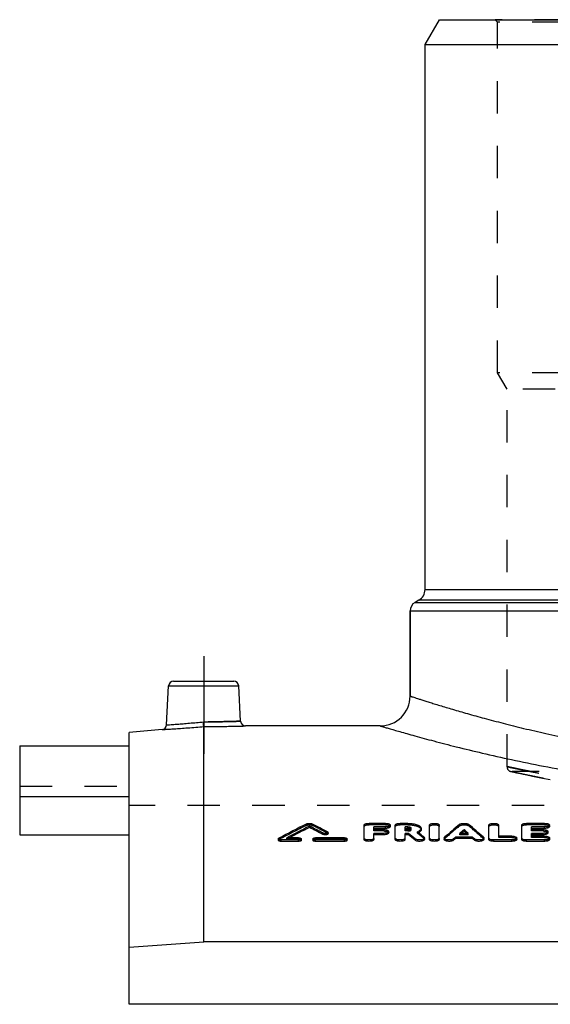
# Model space of a CAD drawing. Header units: millimetres. Extents: x 0 to 1000, y 0 to 1000.
# Tile 2 of 3: x 350 to 456, y 521 to 719. Entities that reach past the tile are written whole.
import ezdxf

# ---------------------------------------------------------------- set-up
doc = ezdxf.new("R2010")
doc.units = ezdxf.units.MM
doc.header["$LTSCALE"] = 65.185185
doc.linetypes.add('CENTER', pattern=[0.6, 0.375, -0.075, 0.075, -0.075])
doc.linetypes.add('HIDDEN', pattern=[0.2, 0.1, -0.1])
for name, color, linetype in [('FASEN', 7, 'CONTINUOUS'), ('KOERPER', 7, 'CONTINUOUS'), ('KONST.EL_MIT_GEO', 7, 'CONTINUOUS')]:
    doc.layers.add(name, color=color, linetype=linetype)

msp = doc.modelspace()

# ---------------------------------------------------------------- linework, layer by layer
at = {"layer": 'FASEN', "color": 7, "linetype": 'Continuous'}
for p, q in [((431, 714), (433.89, 719)), ((433.89, 719), (588.11, 719)), ((431, 714), (591, 714)), ((378.13, 576.27), (371.5, 575.69)), ((371.5, 521.03), (371.5, 575.69)), ((371.5, 532.49), (386.5, 533.61)), ((635.5, 533.61), (386.5, 533.61))]:
    msp.add_line(p, q, dxfattribs=at)
at = {"layer": 'KOERPER', "color": 7, "linetype": 'Continuous'}
for p, q in [((431, 604.44), (431, 714)), ((428, 583), (428, 600.11)), ((422, 577), (394.92, 577)), ((349.5, 562.75), (349.5, 555.09)), ((371.5, 562.75), (349.5, 562.75)), ((349.5, 555.09), (371.5, 555.09)), ((650.5, 521.03), (371.5, 521.03))]:
    msp.add_line(p, q, dxfattribs=at)
at = {"layer": 'KOERPER', "color": 2, "linetype": 'CENTER'}
msp.add_line((386.5, 591), (386.5, 571.39), dxfattribs=at)
at = {"layer": 'KOERPER', "color": 8, "linetype": 'HIDDEN'}
for p, q in [((480, 567.81), (448.5, 567.81)), ((371.5, 521.03), (371.5, 561)), ((650.5, 561), (371.5, 561))]:
    msp.add_line(p, q, dxfattribs=at)
at = {"layer": 'KONST.EL_MIT_GEO', "color": 8, "linetype": 'HIDDEN'}
for p, q in [((445.6, 718.5), (445.1, 719)), ((576.9, 719), (445.1, 719)), ((445.6, 648), (445.6, 718.5)), ((576.4, 718.5), (445.6, 718.5)), ((447.5, 644.71), (445.6, 648)), ((576.4, 648), (445.6, 648)), ((447.5, 568.81), (447.5, 644.71)), ((574.5, 644.71), (447.5, 644.71)), ((371.5, 555.09), (371.5, 572.97)), ((448.29, 567.84), (449.37, 567.6)), ((449.37, 567.6), (450.96, 567.27)), ((450.96, 567.27), (452.61, 566.93)), ((452.61, 566.93), (454.64, 566.52)), ((454.64, 566.52), (456.2, 566.22)), ((349.5, 564.92), (371.5, 564.92)), ((407.27, 557.04), (407.27, 557.32)), ((408.25, 557.04), (408.25, 557.32)), ((419.74, 557.13), (419.74, 557.41)), ((423.04, 557.13), (419.74, 557.13)), ((423.04, 557.13), (423.04, 557.41)), ((426.01, 557.13), (426.01, 557.41)), ((427.55, 557.13), (426.01, 557.13)), ((427.55, 557.13), (427.55, 557.41)), ((428.25, 556.14), (428.25, 556.42)), ((437.95, 556.92), (437.95, 557.2)), ((439.76, 556.92), (439.76, 557.2)), ((451.43, 557.13), (451.43, 557.41)), ((455.06, 557.13), (451.43, 557.13)), ((455.06, 557.13), (455.06, 557.41)), ((401.61, 554.15), (401.61, 554.43)), ((403.23, 554.24), (403.23, 554.52)), ((403.34, 554.3), (403.75, 554.52)), ((405.54, 554.24), (405.54, 554.52)), ((409.01, 554.24), (409.01, 554.52)), ((411.39, 555.46), (411.39, 555.74)), ((414.79, 554.24), (414.79, 554.52)), ((420.73, 555.88), (420.73, 556.16)), ((422.71, 555.88), (420.73, 555.88)), ((422.71, 555.88), (422.71, 556.16)), ((427, 555.88), (427, 556.16)), ((427.55, 555.88), (427, 555.88)), ((427.55, 555.88), (427.55, 556.16)), ((429.48, 555.44), (429.48, 555.72)), ((430.81, 554.34), (430.81, 554.62)), ((434.95, 554.34), (434.95, 554.61)), ((438.01, 555.13), (438.01, 555.4)), ((438.01, 555.13), (438.2, 555.29)), ((439.7, 555.13), (438.01, 555.13)), ((438.2, 555.29), (438.33, 555.4)), ((439.51, 555.29), (439.38, 555.4)), ((439.7, 555.13), (439.51, 555.29)), ((439.7, 555.13), (439.7, 555.4)), ((442.76, 554.34), (442.76, 554.61)), ((445.82, 554.57), (445.82, 554.84)), ((448.46, 554.57), (445.82, 554.57)), ((448.46, 554.57), (448.46, 554.84)), ((452.42, 555.88), (452.42, 556.16)), ((454.73, 555.88), (452.42, 555.88)), ((452.42, 554.57), (452.42, 554.84)), ((455.06, 554.57), (452.42, 554.57)), ((454.73, 555.88), (454.73, 556.16)), ((455.06, 554.57), (455.06, 554.84)), ((403.23, 554.24), (403.34, 554.3)), ((405.54, 554.24), (403.23, 554.24)), ((414.79, 554.24), (409.01, 554.24))]:
    msp.add_line(p, q, dxfattribs=at)
at = {"layer": 'KONST.EL_MIT_GEO', "color": 7, "linetype": 'Continuous'}
for p, q in [((431, 604.44), (591, 604.44)), ((429.75, 602.28), (429, 601.85)), ((429, 601.85), (593, 601.85)), ((592.25, 602.28), (429.75, 602.28)), ((428, 600.11), (428, 583)), ((428, 600.11), (594, 600.11)), ((380.45, 586), (392.55, 586)), ((379.04, 577.21), (379.45, 585.05)), ((379.45, 585.05), (393.55, 585.05)), ((393.92, 577.95), (393.55, 585.05)), ((386.5, 533.61), (386.5, 576.88)), ((349.5, 572.97), (349.5, 562.75)), ((349.5, 572.97), (371.5, 572.97)), ((407.76, 556.57), (407.76, 556.85)), ((418.75, 554.18), (418.75, 557.05)), ((423.04, 557.41), (419.74, 557.41)), ((420.73, 556.16), (420.73, 556.68)), ((423.04, 556.68), (420.73, 556.68)), ((423.04, 556.4), (420.73, 556.4)), ((423.04, 556.4), (423.04, 556.68)), ((424.03, 556.77), (424.03, 557.05)), ((425.02, 554.18), (425.02, 557.05)), ((427.55, 557.41), (426.01, 557.41)), ((427, 556.16), (427, 556.68)), ((427.55, 556.68), (427, 556.68)), ((427.55, 556.4), (427, 556.4)), ((427.55, 556.4), (427.55, 556.68)), ((430.23, 556.14), (430.23, 556.42)), ((431.89, 554.18), (431.89, 557.05)), ((433.87, 554.18), (433.87, 557.05)), ((443.83, 554.18), (443.83, 557.05)), ((445.82, 554.84), (445.82, 557.05)), ((450.44, 554.18), (450.44, 557.05)), ((455.06, 557.41), (451.43, 557.41)), ((452.42, 556.16), (452.42, 556.68)), ((455.06, 556.68), (452.42, 556.68)), ((455.06, 556.4), (452.42, 556.4)), ((455.06, 556.4), (455.06, 556.68)), ((456.05, 556.77), (456.05, 557.05)), ((405.54, 554.52), (403.23, 554.52)), ((414.79, 554.52), (409.01, 554.52)), ((410.46, 555.2), (410.46, 555.47)), ((411.5, 555.33), (411.5, 555.61)), ((422.71, 556.16), (420.73, 556.16)), ((420.73, 554.18), (420.73, 555.4)), ((422.71, 555.4), (420.73, 555.4)), ((422.71, 555.13), (420.73, 555.13)), ((422.71, 555.13), (422.71, 555.4)), ((423.7, 555.5), (423.7, 555.78)), ((427.55, 556.16), (427, 556.16)), ((427, 554.18), (427, 555.4)), ((427.68, 555.4), (427, 555.4)), ((427.68, 555.13), (427, 555.13)), ((427.68, 555.13), (427.68, 555.4)), ((429.62, 555.61), (429.48, 555.72)), ((429.63, 555.6), (429.62, 555.61)), ((430.9, 554.18), (430.9, 554.46)), ((434.86, 554.46), (434.86, 554.18)), ((437.14, 554.36), (437.14, 554.64)), ((440.57, 554.64), (437.14, 554.64)), ((440.57, 554.36), (437.14, 554.36)), ((439.7, 555.4), (438.01, 555.4)), ((438.85, 555.85), (438.85, 556.13)), ((440.57, 554.36), (440.57, 554.64)), ((442.84, 554.18), (442.84, 554.46)), ((448.46, 554.84), (445.82, 554.84)), ((449.45, 554.18), (449.45, 554.46)), ((454.73, 556.16), (452.42, 556.16)), ((452.42, 554.84), (452.42, 555.4)), ((454.73, 555.4), (452.42, 555.4)), ((454.73, 555.13), (452.42, 555.13)), ((455.06, 554.84), (452.42, 554.84)), ((454.73, 555.13), (454.73, 555.4)), ((455.72, 555.5), (455.72, 555.78)), ((456.05, 554.18), (456.05, 554.46)), ((401.5, 554.29), (401.5, 554.02)), ((402.08, 553.79), (402.08, 554.07)), ((405.54, 554.07), (402.08, 554.07)), ((405.54, 553.79), (402.08, 553.79)), ((405.54, 553.79), (405.54, 554.07)), ((406.12, 554.02), (406.12, 554.29)), ((408.43, 554.29), (408.43, 554.02)), ((409.01, 553.79), (409.01, 554.07)), ((414.79, 554.07), (409.01, 554.07)), ((414.79, 553.79), (409.01, 553.79)), ((414.79, 553.79), (414.79, 554.07)), ((415.37, 554.02), (415.37, 554.29)), ((429.01, 554.02), (429.01, 554.29)), ((436.76, 554.02), (436.76, 554.3)), ((440.95, 554.02), (440.95, 554.3)), ((444.83, 553.79), (444.83, 554.07)), ((448.46, 554.07), (444.83, 554.07)), ((448.46, 553.79), (444.83, 553.79)), ((448.46, 553.79), (448.46, 554.07)), ((451.43, 553.79), (451.43, 554.07)), ((455.06, 554.07), (451.43, 554.07)), ((455.06, 553.79), (451.43, 553.79)), ((455.06, 553.79), (455.06, 554.07))]:
    msp.add_line(p, q, dxfattribs=at)
for centre, radius, start, end in [((428.5, 604.44), 2.5, 300, 360), ((430, 600.11), 2, 120, 180), ((380.45, 585), 1, 90, 177), ((392.55, 585), 1, 3, 90), ((422, 583), 6, 270, 0), ((378.04, 577.26), 1, 274.9995, 357), ((394.92, 578), 1, 183, 270.0005), ((515.34, 339.17), 243.46, 116.3541, 117.849), ((517.03, 338.7), 243.98, 116.606, 117.8027), ((516.73, 338.78), 243.53, 116.581, 117.6398), ((299.35, 340.4), 242.08, 62.6787, 63.3972), ((299.4, 339.98), 242.18, 62.7031, 63.4211), ((301.35, 341.49), 240.85, 62.8134, 63.6513), ((427.55, 554.55), 1.86, 86.2084, 90.0332), ((427.56, 554.67), 1.74, 84.2049, 86.1793), ((527.56, 450.12), 139.63, 129.9247, 131.5496), ((350.15, 450.12), 139.63, 48.4504, 50.0753), ((427.55, 557.94), 1.78, 269.9179, 273.85), ((427.56, 557.86), 1.71, 273.8092, 277.7721), ((332.64, 439.81), 149.64, 49.9098, 50.5746), ((332.73, 439.51), 149.61, 49.9393, 50.604), ((335.71, 440.88), 148.26, 50.1029, 50.6947), ((532.85, 446.18), 144.44, 131.4999, 131.701), ((529.57, 450.31), 139.39, 130.6057, 131.0636), ((529.13, 450.43), 138.79, 130.5756, 130.8607), ((348.13, 450.31), 139.39, 48.9364, 49.3943), ((348.58, 450.43), 138.79, 49.1393, 49.4244), ((344.86, 446.18), 144.44, 48.299, 48.5001)]:
    msp.add_arc(centre, radius, start, end, dxfattribs=at)
at = {"layer": 'KONST.EL_MIT_GEO', "color": 8, "linetype": 'HIDDEN'}
for centre, radius, start, end in [((448.5, 568.81), 1, 180, 269.9999), ((515.29, 338.76), 243.55, 116.3302, 117.8243), ((301.39, 341.08), 240.95, 62.8377, 63.6751), ((527.48, 449.82), 139.59, 129.8952, 131.5199), ((350.23, 449.82), 139.59, 48.4801, 50.1048), ((428.46, 558.04), 2.8, 291.507, 293.7292), ((335.72, 440.49), 148.34, 50.1328, 50.7976), ((428.65, 557.6), 2.32, 293.6989, 297.1535)]:
    msp.add_arc(centre, radius, start, end, dxfattribs=at)
at = {"layer": 'KONST.EL_MIT_GEO', "color": 7, "linetype": 'Continuous'}
for centre, major_axis, start_param, end_param in [((436.76, 290), (58.69, 286.38), 0.479805, 0.482818), ((440.95, 290), (-58.69, 286.38), -0.482818, -0.479805)]:
    msp.add_ellipse(centre, major_axis=major_axis, ratio=0.390963, start_param=start_param, end_param=end_param, dxfattribs=at)
for points, knots in [([(428, 583), (428, 583), (428.02, 583), (428.04, 582.99), (428.08, 582.98), (428.15, 582.95), (428.25, 582.92), (428.39, 582.87), (428.63, 582.8), (429.01, 582.67), (429.55, 582.5), (430.21, 582.29), (430.99, 582.04), (431.88, 581.76), (432.89, 581.45), (434.45, 580.97), (436.67, 580.31), (439.65, 579.44), (443.04, 578.5), (446.81, 577.51), (450.94, 576.48), (455.41, 575.44), (461.97, 574.02), (470.85, 572.38), (478.17, 571.34), (481.99, 570.88)], [0, 0, 0, 0, 0.000288, 0.000648, 0.001152, 0.002591, 0.004604, 0.00719, 0.010348, 0.01837, 0.028651, 0.041165, 0.055886, 0.072777, 0.091804, 0.112923, 0.161261, 0.217405, 0.28094, 0.351425, 0.428407, 0.511421, 0.599996, 0.791873, 1, 1, 1, 1]), ([(378.13, 576.27), (378.14, 576.27), (378.2, 576.27), (378.32, 576.28), (378.52, 576.29), (378.79, 576.31), (379.14, 576.33), (379.75, 576.37), (380.66, 576.43), (381.91, 576.51), (383.89, 576.66), (385.43, 576.78), (386.5, 576.88)], [0, 0, 0, 0, 0.004831, 0.019271, 0.04318, 0.076322, 0.118369, 0.168906, 0.293397, 0.444947, 0.617713, 1, 1, 1, 1]), ([(379.04, 577.21), (379.09, 577.22), (379.28, 577.22), (379.69, 577.26), (380.37, 577.3), (381.28, 577.37), (382.4, 577.46), (384.14, 577.6), (385.52, 577.73), (386.46, 577.82)], [0, 0, 0, 0, 0.019244, 0.076229, 0.168749, 0.29322, 0.444817, 0.617674, 1, 1, 1, 1]), ([(386.46, 577.82), (387.41, 577.82), (388.79, 577.83), (390.55, 577.86), (391.67, 577.88), (392.58, 577.91), (393.21, 577.92), (393.58, 577.94), (393.76, 577.94), (393.86, 577.95), (393.91, 577.95), (393.92, 577.95)], [0, 0, 0, 0, 0.382387, 0.555286, 0.70688, 0.831321, 0.923805, 0.956897, 0.980765, 0.995179, 1, 1, 1, 1]), ([(386.5, 576.88), (386.5, 576.97), (386.48, 577.29), (386.47, 577.6), (386.46, 577.82)], [0, 0, 0, 0, 0.300358, 1, 1, 1, 1]), ([(386.5, 576.88), (387.57, 576.88), (389.13, 576.89), (391.11, 576.91), (392.37, 576.94), (393.29, 576.96), (393.9, 576.97), (394.25, 576.98), (394.53, 576.99), (394.73, 577), (394.85, 577), (394.91, 577), (394.92, 577)], [0, 0, 0, 0, 0.382204, 0.555001, 0.706575, 0.831078, 0.88162, 0.92367, 0.956815, 0.980727, 0.995169, 1, 1, 1, 1]), ([(422, 577), (422.01, 577), (422.05, 576.98), (422.13, 576.96), (422.27, 576.92), (422.46, 576.86), (422.71, 576.79), (423.15, 576.66), (423.83, 576.46), (424.82, 576.17), (426.01, 575.83), (427.41, 575.43), (429.68, 574.8), (432.99, 573.91), (437.51, 572.74), (442.72, 571.48), (448.58, 570.17), (455.01, 568.86), (464.57, 567.12), (477.51, 565.25), (493.92, 563.78), (511, 563.26), (528.08, 563.78), (544.49, 565.25), (557.43, 567.12), (566.99, 568.86), (573.42, 570.17), (579.28, 571.48), (584.49, 572.74), (589.01, 573.91), (592.32, 574.8), (594.59, 575.43), (595.99, 575.83), (597.18, 576.17), (598.17, 576.46), (598.93, 576.68), (599.44, 576.83), (599.73, 576.92), (599.87, 576.96), (599.95, 576.98), (599.99, 577), (600, 577)], [0, 0, 0, 0, 0.00016, 0.00064, 0.001438, 0.002555, 0.003989, 0.005739, 0.010176, 0.01585, 0.022735, 0.030806, 0.04003, 0.061801, 0.087749, 0.117546, 0.150851, 0.187315, 0.226585, 0.312077, 0.404305, 0.5, 0.595695, 0.687923, 0.773415, 0.812685, 0.849149, 0.882454, 0.912251, 0.938199, 0.95997, 0.969194, 0.977265, 0.98415, 0.989824, 0.994261, 0.997445, 0.998562, 0.99936, 0.99984, 1, 1, 1, 1]), ([(407.27, 557.32), (407.34, 557.36), (407.5, 557.4), (407.76, 557.42), (408.02, 557.4), (408.18, 557.36), (408.25, 557.32)], [0, 0, 0, 0, 0.225196, 0.500009, 0.774812, 1, 1, 1, 1]), ([(418.75, 557.05), (418.75, 557.1), (418.8, 557.19), (418.92, 557.26), (419.09, 557.34), (419.37, 557.4), (419.61, 557.41), (419.74, 557.41)], [0, 0, 0, 0, 0.142226, 0.241742, 0.362635, 0.659164, 1, 1, 1, 1]), ([(423.04, 557.41), (423.16, 557.41), (423.4, 557.4), (423.68, 557.34), (423.86, 557.26), (423.97, 557.19), (424.03, 557.1), (424.03, 557.05)], [0, 0, 0, 0, 0.34084, 0.637385, 0.758283, 0.857789, 1, 1, 1, 1]), ([(424.03, 557.05), (424.03, 557), (423.97, 556.91), (423.86, 556.84), (423.68, 556.76), (423.4, 556.7), (423.16, 556.68), (423.04, 556.68)], [0, 0, 0, 0, 0.142429, 0.242098, 0.363096, 0.659541, 1, 1, 1, 1]), ([(424.03, 556.77), (424.03, 556.72), (423.97, 556.63), (423.86, 556.56), (423.68, 556.48), (423.4, 556.42), (423.17, 556.4), (423.04, 556.4)], [0, 0, 0, 0, 0.14245, 0.243422, 0.363612, 0.657129, 1, 1, 1, 1]), ([(425.02, 557.05), (425.02, 557.1), (425.08, 557.19), (425.19, 557.26), (425.37, 557.34), (425.65, 557.4), (425.88, 557.41), (426.01, 557.41)], [0, 0, 0, 0, 0.142226, 0.241742, 0.362635, 0.659164, 1, 1, 1, 1]), ([(427.55, 557.41), (427.89, 557.41), (428.39, 557.38), (429.03, 557.26), (429.43, 557.14), (429.77, 556.99), (430.02, 556.83), (430.19, 556.64), (430.23, 556.49), (430.23, 556.42)], [0, 0, 0, 0, 0.339027, 0.49464, 0.634389, 0.754752, 0.854003, 0.93344, 1, 1, 1, 1]), ([(428.25, 556.42), (428.25, 556.46), (428.21, 556.52), (428.13, 556.57), (428, 556.63), (427.81, 556.67), (427.64, 556.68), (427.55, 556.68)], [0, 0, 0, 0, 0.14351, 0.243262, 0.36416, 0.660092, 1, 1, 1, 1]), ([(428.04, 556.33), (428.02, 556.34), (427.92, 556.37), (427.81, 556.39), (427.73, 556.39)], [0, 0, 0, 0, 0.224267, 1, 1, 1, 1]), ([(428.04, 556.23), (428.09, 556.25), (428.16, 556.28), (428.22, 556.34), (428.24, 556.37)], [0, 0, 0, 0, 0.580706, 1, 1, 1, 1]), ([(428.14, 556.28), (428.14, 556.29), (428.1, 556.3), (428.07, 556.32), (428.04, 556.33)], [0, 0, 0, 0, 0.233172, 1, 1, 1, 1]), ([(430.23, 556.42), (430.23, 556.35), (430.19, 556.21), (430.03, 556.02), (429.79, 555.85), (429.59, 555.76), (429.48, 555.72)], [0, 0, 0, 0, 0.183218, 0.401519, 0.672557, 1, 1, 1, 1]), ([(431.89, 557.05), (431.89, 557.1), (431.95, 557.19), (432.06, 557.26), (432.24, 557.34), (432.52, 557.4), (432.88, 557.42), (433.25, 557.4), (433.52, 557.34), (433.7, 557.26), (433.81, 557.19), (433.87, 557.1), (433.87, 557.05)], [0, 0, 0, 0, 0.071114, 0.120852, 0.181295, 0.329573, 0.499996, 0.670421, 0.818698, 0.879146, 0.928886, 1, 1, 1, 1]), ([(437.95, 557.2), (437.99, 557.23), (438.11, 557.3), (438.41, 557.39), (438.85, 557.43), (439.29, 557.39), (439.6, 557.3), (439.72, 557.23), (439.76, 557.2)], [0, 0, 0, 0, 0.092833, 0.211799, 0.499987, 0.788191, 0.907163, 1, 1, 1, 1]), ([(443.83, 557.05), (443.83, 557.1), (443.89, 557.19), (444.01, 557.26), (444.18, 557.34), (444.46, 557.4), (444.83, 557.42), (445.19, 557.4), (445.47, 557.34), (445.64, 557.26), (445.76, 557.19), (445.82, 557.1), (445.82, 557.05)], [0, 0, 0, 0, 0.071114, 0.120852, 0.181295, 0.329573, 0.499996, 0.670421, 0.818698, 0.879146, 0.928886, 1, 1, 1, 1]), ([(450.44, 557.05), (450.44, 557.1), (450.5, 557.19), (450.61, 557.26), (450.79, 557.34), (451.07, 557.4), (451.3, 557.41), (451.43, 557.41)], [0, 0, 0, 0, 0.142226, 0.241742, 0.362635, 0.659164, 1, 1, 1, 1]), ([(455.06, 557.41), (455.19, 557.41), (455.43, 557.4), (455.7, 557.34), (455.88, 557.26), (455.99, 557.19), (456.05, 557.1), (456.05, 557.05)], [0, 0, 0, 0, 0.34084, 0.637385, 0.758283, 0.857789, 1, 1, 1, 1]), ([(456.05, 557.05), (456.05, 557), (455.99, 556.91), (455.88, 556.84), (455.7, 556.76), (455.43, 556.7), (455.19, 556.68), (455.06, 556.68)], [0, 0, 0, 0, 0.142429, 0.242098, 0.363096, 0.659541, 1, 1, 1, 1]), ([(456.05, 556.77), (456.05, 556.72), (455.99, 556.63), (455.88, 556.56), (455.7, 556.48), (455.43, 556.42), (455.19, 556.4), (455.06, 556.4)], [0, 0, 0, 0, 0.14245, 0.243422, 0.363612, 0.657129, 1, 1, 1, 1]), ([(401.5, 554.29), (401.5, 554.31), (401.51, 554.37), (401.57, 554.41), (401.61, 554.43)], [0, 0, 0, 0, 0.201947, 1, 1, 1, 1]), ([(405.54, 554.52), (405.62, 554.52), (405.76, 554.51), (405.96, 554.47), (406.12, 554.37), (406.12, 554.29)], [0, 0, 0, 0, 0.34219, 0.640844, 1, 1, 1, 1]), ([(408.43, 554.29), (408.43, 554.37), (408.6, 554.47), (408.8, 554.51), (408.94, 554.52), (409.01, 554.52)], [0, 0, 0, 0, 0.359149, 0.657797, 1, 1, 1, 1]), ([(411.5, 555.61), (411.5, 555.55), (411.4, 555.47), (411.26, 555.42), (411.04, 555.38), (410.77, 555.38), (410.55, 555.43), (410.46, 555.47)], [0, 0, 0, 0, 0.150676, 0.271616, 0.416763, 0.733196, 1, 1, 1, 1]), ([(411.5, 555.33), (411.5, 555.27), (411.4, 555.19), (411.26, 555.15), (411.05, 555.1), (410.77, 555.1), (410.55, 555.15), (410.46, 555.2)], [0, 0, 0, 0, 0.151868, 0.27095, 0.415071, 0.731436, 1, 1, 1, 1]), ([(411.39, 555.74), (411.41, 555.73), (411.46, 555.7), (411.5, 555.65), (411.5, 555.61)], [0, 0, 0, 0, 0.321374, 1, 1, 1, 1]), ([(414.79, 554.52), (414.86, 554.52), (415.01, 554.51), (415.2, 554.47), (415.37, 554.37), (415.37, 554.29)], [0, 0, 0, 0, 0.34219, 0.640844, 1, 1, 1, 1]), ([(420.73, 554.46), (420.73, 554.4), (420.67, 554.31), (420.56, 554.23), (420.38, 554.15), (420.1, 554.09), (419.74, 554.06), (419.37, 554.09), (419.09, 554.15), (418.92, 554.23), (418.8, 554.31), (418.74, 554.4), (418.75, 554.46)], [0, 0, 0, 0, 0.073712, 0.123961, 0.184416, 0.33156, 0.499996, 0.668434, 0.815578, 0.876038, 0.926288, 1, 1, 1, 1]), ([(422.71, 556.16), (422.83, 556.16), (423.07, 556.14), (423.35, 556.08), (423.53, 556), (423.64, 555.92), (423.7, 555.84), (423.7, 555.78)], [0, 0, 0, 0, 0.339033, 0.634492, 0.755354, 0.855291, 1, 1, 1, 1]), ([(423.7, 555.78), (423.7, 555.73), (423.64, 555.64), (423.53, 555.57), (423.35, 555.48), (423.07, 555.42), (422.83, 555.4), (422.71, 555.4)], [0, 0, 0, 0, 0.144922, 0.245022, 0.365985, 0.661345, 1, 1, 1, 1]), ([(423.7, 555.5), (423.7, 555.45), (423.64, 555.36), (423.53, 555.29), (423.35, 555.21), (423.07, 555.14), (422.84, 555.13), (422.71, 555.13)], [0, 0, 0, 0, 0.144919, 0.246309, 0.366449, 0.658887, 1, 1, 1, 1]), ([(427, 554.46), (427, 554.4), (426.94, 554.31), (426.83, 554.23), (426.65, 554.15), (426.37, 554.09), (426.01, 554.06), (425.64, 554.09), (425.37, 554.15), (425.19, 554.23), (425.08, 554.31), (425.02, 554.4), (425.02, 554.46)], [0, 0, 0, 0, 0.073712, 0.123961, 0.184416, 0.33156, 0.499996, 0.668434, 0.815578, 0.876038, 0.926288, 1, 1, 1, 1]), ([(427.79, 556.17), (427.81, 556.18), (427.9, 556.19), (427.98, 556.21), (428.04, 556.23)], [0, 0, 0, 0, 0.269991, 1, 1, 1, 1]), ([(430.9, 554.46), (430.9, 554.35), (430.7, 554.2), (430.42, 554.12), (430.12, 554.07), (429.79, 554.06), (429.48, 554.1), (429.22, 554.17), (429.07, 554.25), (429.01, 554.29)], [0, 0, 0, 0, 0.158946, 0.287426, 0.439442, 0.601341, 0.757695, 0.894028, 1, 1, 1, 1]), ([(430.23, 556.14), (430.23, 556.09), (430.2, 555.97), (430.1, 555.81), (429.93, 555.66), (429.78, 555.58), (429.71, 555.54)], [0, 0, 0, 0, 0.194594, 0.415532, 0.682823, 1, 1, 1, 1]), ([(430.81, 554.62), (430.82, 554.61), (430.87, 554.56), (430.9, 554.5), (430.9, 554.46)], [0, 0, 0, 0, 0.293746, 1, 1, 1, 1]), ([(433.87, 554.46), (433.87, 554.4), (433.81, 554.31), (433.7, 554.23), (433.52, 554.15), (433.25, 554.09), (432.88, 554.06), (432.52, 554.09), (432.24, 554.15), (432.06, 554.23), (431.95, 554.31), (431.89, 554.4), (431.89, 554.46)], [0, 0, 0, 0, 0.073712, 0.123961, 0.184416, 0.33156, 0.499996, 0.668434, 0.815578, 0.876038, 0.926288, 1, 1, 1, 1]), ([(434.86, 554.46), (434.86, 554.47), (434.87, 554.53), (434.91, 554.58), (434.95, 554.61)], [0, 0, 0, 0, 0.224176, 1, 1, 1, 1]), ([(436.76, 554.3), (436.7, 554.25), (436.55, 554.17), (436.29, 554.1), (435.98, 554.06), (435.66, 554.07), (435.35, 554.12), (435.07, 554.2), (434.86, 554.35), (434.86, 554.46)], [0, 0, 0, 0, 0.104534, 0.240012, 0.396217, 0.558526, 0.711254, 0.840461, 1, 1, 1, 1]), ([(442.84, 554.46), (442.84, 554.35), (442.64, 554.2), (442.36, 554.12), (442.05, 554.07), (441.73, 554.06), (441.42, 554.1), (441.15, 554.17), (441, 554.25), (440.95, 554.3)], [0, 0, 0, 0, 0.159564, 0.288785, 0.44153, 0.603855, 0.76007, 0.895574, 1, 1, 1, 1]), ([(442.76, 554.61), (442.77, 554.6), (442.82, 554.56), (442.84, 554.5), (442.84, 554.46)], [0, 0, 0, 0, 0.290618, 1, 1, 1, 1]), ([(444.83, 554.07), (444.7, 554.07), (444.46, 554.09), (444.18, 554.15), (444.01, 554.23), (443.89, 554.31), (443.83, 554.4), (443.83, 554.46)], [0, 0, 0, 0, 0.336887, 0.63115, 0.752069, 0.852585, 1, 1, 1, 1]), ([(448.46, 554.84), (448.58, 554.84), (448.82, 554.82), (449.1, 554.76), (449.28, 554.68), (449.39, 554.6), (449.45, 554.51), (449.45, 554.46)], [0, 0, 0, 0, 0.337219, 0.631583, 0.752412, 0.852785, 1, 1, 1, 1]), ([(449.45, 554.46), (449.45, 554.4), (449.39, 554.31), (449.28, 554.23), (449.1, 554.15), (448.82, 554.09), (448.58, 554.07), (448.46, 554.07)], [0, 0, 0, 0, 0.147423, 0.247959, 0.368889, 0.663155, 1, 1, 1, 1]), ([(451.43, 554.07), (451.3, 554.07), (451.06, 554.09), (450.79, 554.15), (450.61, 554.23), (450.5, 554.31), (450.44, 554.4), (450.44, 554.46)], [0, 0, 0, 0, 0.336887, 0.63115, 0.752069, 0.852585, 1, 1, 1, 1]), ([(454.73, 556.16), (454.86, 556.16), (455.1, 556.14), (455.37, 556.08), (455.55, 556), (455.66, 555.92), (455.72, 555.84), (455.72, 555.78)], [0, 0, 0, 0, 0.339033, 0.634492, 0.755354, 0.855291, 1, 1, 1, 1]), ([(455.72, 555.78), (455.72, 555.73), (455.66, 555.64), (455.55, 555.57), (455.37, 555.48), (455.1, 555.42), (454.86, 555.4), (454.73, 555.4)], [0, 0, 0, 0, 0.144922, 0.245022, 0.365985, 0.661345, 1, 1, 1, 1]), ([(455.72, 555.5), (455.72, 555.45), (455.66, 555.36), (455.55, 555.29), (455.37, 555.21), (455.1, 555.14), (454.86, 555.13), (454.73, 555.13)], [0, 0, 0, 0, 0.144919, 0.246309, 0.366449, 0.658887, 1, 1, 1, 1]), ([(455.06, 554.84), (455.19, 554.84), (455.43, 554.82), (455.7, 554.76), (455.88, 554.68), (455.99, 554.6), (456.05, 554.51), (456.05, 554.46)], [0, 0, 0, 0, 0.337219, 0.631583, 0.752412, 0.852785, 1, 1, 1, 1]), ([(456.05, 554.46), (456.05, 554.4), (455.99, 554.31), (455.88, 554.23), (455.7, 554.15), (455.43, 554.09), (455.19, 554.07), (455.06, 554.07)], [0, 0, 0, 0, 0.147423, 0.247959, 0.368889, 0.663155, 1, 1, 1, 1]), ([(402.08, 554.07), (402, 554.07), (401.86, 554.08), (401.66, 554.12), (401.5, 554.22), (401.5, 554.29)], [0, 0, 0, 0, 0.341789, 0.64031, 1, 1, 1, 1]), ([(402.08, 553.79), (402, 553.79), (401.87, 553.8), (401.68, 553.85), (401.55, 553.91), (401.5, 553.99), (401.5, 554.02)], [0, 0, 0, 0, 0.339308, 0.629427, 0.853582, 1, 1, 1, 1]), ([(406.12, 554.29), (406.12, 554.22), (405.96, 554.12), (405.76, 554.08), (405.62, 554.07), (405.54, 554.07)], [0, 0, 0, 0, 0.359453, 0.658029, 1, 1, 1, 1]), ([(406.12, 554.02), (406.12, 553.94), (405.96, 553.85), (405.76, 553.8), (405.62, 553.79), (405.54, 553.79)], [0, 0, 0, 0, 0.360669, 0.65353, 1, 1, 1, 1]), ([(409.01, 554.07), (408.94, 554.07), (408.8, 554.08), (408.6, 554.12), (408.43, 554.22), (408.43, 554.29)], [0, 0, 0, 0, 0.341958, 0.640541, 1, 1, 1, 1]), ([(409.01, 553.79), (408.94, 553.79), (408.8, 553.8), (408.6, 553.85), (408.43, 553.94), (408.43, 554.02)], [0, 0, 0, 0, 0.344063, 0.638915, 1, 1, 1, 1]), ([(415.37, 554.29), (415.37, 554.22), (415.2, 554.12), (415.01, 554.08), (414.86, 554.07), (414.79, 554.07)], [0, 0, 0, 0, 0.359453, 0.658029, 1, 1, 1, 1]), ([(415.37, 554.02), (415.37, 553.94), (415.2, 553.85), (415.01, 553.8), (414.87, 553.79), (414.79, 553.79)], [0, 0, 0, 0, 0.360669, 0.65353, 1, 1, 1, 1]), ([(420.73, 554.18), (420.73, 554.12), (420.67, 554.03), (420.55, 553.96), (420.38, 553.88), (420.1, 553.81), (419.74, 553.78), (419.37, 553.81), (419.09, 553.88), (418.92, 553.96), (418.8, 554.04), (418.75, 554.12), (418.75, 554.18)], [0, 0, 0, 0, 0.074864, 0.12469, 0.184102, 0.332912, 0.499901, 0.668315, 0.815724, 0.875227, 0.925558, 1, 1, 1, 1]), ([(427, 554.18), (427, 554.12), (426.94, 554.03), (426.83, 553.96), (426.65, 553.88), (426.37, 553.81), (426.01, 553.78), (425.65, 553.81), (425.37, 553.88), (425.19, 553.96), (425.08, 554.04), (425.02, 554.12), (425.02, 554.18)], [0, 0, 0, 0, 0.074864, 0.12469, 0.184102, 0.332912, 0.499901, 0.668315, 0.815724, 0.875227, 0.925558, 1, 1, 1, 1]), ([(430.9, 554.18), (430.9, 554.07), (430.7, 553.92), (430.42, 553.84), (430.12, 553.79), (429.8, 553.79), (429.48, 553.82), (429.22, 553.89), (429.07, 553.97), (429.01, 554.02)], [0, 0, 0, 0, 0.158455, 0.286911, 0.43735, 0.601293, 0.756424, 0.892835, 1, 1, 1, 1]), ([(433.87, 554.18), (433.87, 554.12), (433.81, 554.03), (433.7, 553.96), (433.52, 553.88), (433.25, 553.81), (432.88, 553.78), (432.52, 553.81), (432.24, 553.88), (432.06, 553.96), (431.95, 554.04), (431.89, 554.12), (431.89, 554.18)], [0, 0, 0, 0, 0.074864, 0.12469, 0.184102, 0.332912, 0.499901, 0.668315, 0.815724, 0.875227, 0.925558, 1, 1, 1, 1]), ([(436.76, 554.02), (436.71, 553.98), (436.56, 553.9), (436.29, 553.82), (435.98, 553.79), (435.65, 553.79), (435.35, 553.84), (435.07, 553.92), (434.86, 554.07), (434.86, 554.18)], [0, 0, 0, 0, 0.106099, 0.240147, 0.396736, 0.560278, 0.711009, 0.841443, 1, 1, 1, 1]), ([(442.84, 554.18), (442.84, 554.07), (442.64, 553.92), (442.36, 553.84), (442.05, 553.79), (441.73, 553.79), (441.41, 553.82), (441.15, 553.9), (441, 553.98), (440.95, 554.02)], [0, 0, 0, 0, 0.159107, 0.288623, 0.439816, 0.60422, 0.759257, 0.894584, 1, 1, 1, 1]), ([(444.83, 553.79), (444.7, 553.79), (444.46, 553.81), (444.18, 553.88), (444.01, 553.96), (443.89, 554.04), (443.83, 554.12), (443.83, 554.18)], [0, 0, 0, 0, 0.337124, 0.631726, 0.752624, 0.852481, 1, 1, 1, 1]), ([(449.45, 554.18), (449.45, 554.12), (449.39, 554.04), (449.28, 553.96), (449.1, 553.88), (448.82, 553.81), (448.59, 553.79), (448.46, 553.79)], [0, 0, 0, 0, 0.147408, 0.24923, 0.369327, 0.660684, 1, 1, 1, 1]), ([(451.43, 553.79), (451.3, 553.79), (451.06, 553.81), (450.79, 553.88), (450.61, 553.96), (450.5, 554.04), (450.44, 554.12), (450.44, 554.18)], [0, 0, 0, 0, 0.337124, 0.631726, 0.752624, 0.852481, 1, 1, 1, 1]), ([(456.05, 554.18), (456.05, 554.12), (455.99, 554.04), (455.88, 553.96), (455.7, 553.88), (455.43, 553.81), (455.19, 553.79), (455.06, 553.79)], [0, 0, 0, 0, 0.147408, 0.24923, 0.369327, 0.660684, 1, 1, 1, 1])]:
    msp.add_open_spline(points, degree=3, knots=knots, dxfattribs=at)
at = {"layer": 'KONST.EL_MIT_GEO', "color": 8, "linetype": 'HIDDEN'}
for points, knots in [([(393.92, 577.95), (393.87, 577.94), (393.77, 577.94), (393.58, 577.94), (393.21, 577.93), (392.58, 577.91), (391.67, 577.88), (390.55, 577.86), (388.79, 577.83), (387.41, 577.82), (386.46, 577.82)], [0, 0, 0, 0, 0.019235, 0.043103, 0.076195, 0.168679, 0.29312, 0.444714, 0.617613, 1, 1, 1, 1]), ([(386.5, 576.88), (386.5, 576.97), (386.48, 577.29), (386.47, 577.6), (386.46, 577.82)], [0, 0, 0, 0, 0.300358, 1, 1, 1, 1]), ([(447.5, 568.81), (447.51, 568.81), (447.52, 568.81), (447.55, 568.8), (447.6, 568.79), (447.69, 568.77), (447.82, 568.75), (447.99, 568.71), (448.2, 568.66), (448.45, 568.61), (448.86, 568.53), (449.46, 568.4), (450.3, 568.23), (451.27, 568.03), (452.4, 567.8), (453.66, 567.56), (455.62, 567.18), (458.38, 566.67), (462.08, 566.03), (466.24, 565.37), (470.83, 564.7), (475.8, 564.06), (481.12, 563.46), (488.74, 562.75), (498.73, 562.12), (511, 561.86), (523.27, 562.12), (533.26, 562.75), (540.88, 563.46), (546.2, 564.06), (551.17, 564.7), (555.76, 565.37), (559.92, 566.03), (563.62, 566.67), (566.38, 567.18), (568.34, 567.56), (569.6, 567.8), (570.73, 568.03), (571.7, 568.23), (572.54, 568.4), (573.14, 568.53), (573.55, 568.61), (573.8, 568.66), (574.01, 568.71), (574.18, 568.75), (574.31, 568.77), (574.4, 568.79), (574.45, 568.8), (574.48, 568.81), (574.49, 568.81), (574.5, 568.81)], [0, 0, 0, 0, 0.000154, 0.000346, 0.000615, 0.001383, 0.002457, 0.003837, 0.005521, 0.007508, 0.009797, 0.015272, 0.021929, 0.029748, 0.038706, 0.048777, 0.059933, 0.085374, 0.114758, 0.147787, 0.184139, 0.223468, 0.26541, 0.309578, 0.402925, 0.5, 0.597075, 0.690422, 0.73459, 0.776532, 0.815861, 0.852213, 0.885242, 0.914626, 0.940067, 0.951223, 0.961294, 0.970252, 0.978071, 0.984728, 0.990203, 0.992492, 0.994479, 0.996163, 0.997543, 0.998617, 0.999385, 0.999654, 0.999846, 1, 1, 1, 1]), ([(452.35, 567.81), (451.98, 567.89), (451.27, 568.03), (450.29, 568.23), (449.46, 568.4), (448.86, 568.53), (448.45, 568.61), (448.2, 568.66), (447.99, 568.71), (447.82, 568.75), (447.69, 568.77), (447.6, 568.79), (447.55, 568.8), (447.52, 568.81), (447.51, 568.81), (447.5, 568.81)], [0, 0, 0, 0, 0.231443, 0.433454, 0.605444, 0.74689, 0.806024, 0.857364, 0.900874, 0.936523, 0.964277, 0.984115, 0.991062, 0.996026, 1, 1, 1, 1]), ([(448.5, 567.81), (448.53, 567.81), (448.63, 567.78), (448.85, 567.74), (449.23, 567.66), (450.04, 567.48), (451.4, 567.2), (453.47, 566.78), (456.09, 566.26), (459.24, 565.67), (462.88, 565.04), (468.61, 564.11), (476.72, 562.99), (487.37, 561.88), (498.95, 561.14), (511, 560.88), (523.05, 561.14), (534.63, 561.88), (545.28, 562.99), (553.39, 564.11), (559.12, 565.04), (562.76, 565.67), (565.91, 566.26), (568.53, 566.78), (570.6, 567.2), (571.96, 567.48), (572.77, 567.66), (573.15, 567.74), (573.37, 567.78), (573.47, 567.81), (573.5, 567.81)], [0, 0, 0, 0, 0.000617, 0.002467, 0.005543, 0.009835, 0.022011, 0.038842, 0.060129, 0.085628, 0.115062, 0.148129, 0.223831, 0.309879, 0.403097, 0.5, 0.596903, 0.690121, 0.776169, 0.851871, 0.884938, 0.914372, 0.939871, 0.961158, 0.977989, 0.990165, 0.994457, 0.997533, 0.999383, 1, 1, 1, 1]), ([(569.65, 567.81), (561.92, 566.28), (548.56, 564.14), (528.96, 562.32), (511, 561.75), (493.04, 562.32), (473.44, 564.14), (460.08, 566.28), (452.35, 567.81)], [0, 0, 0, 0, 0.200247, 0.343429, 0.5, 0.656571, 0.799753, 1, 1, 1, 1]), ([(407.27, 557.04), (407.34, 557.08), (407.5, 557.12), (407.76, 557.14), (408.01, 557.12), (408.18, 557.08), (408.25, 557.04)], [0, 0, 0, 0, 0.224613, 0.499504, 0.773169, 1, 1, 1, 1]), ([(418.75, 556.77), (418.75, 556.82), (418.81, 556.91), (418.92, 556.98), (419.1, 557.06), (419.37, 557.12), (419.61, 557.13), (419.74, 557.13)], [0, 0, 0, 0, 0.142421, 0.241779, 0.363482, 0.659172, 1, 1, 1, 1]), ([(423.04, 557.13), (423.17, 557.13), (423.4, 557.12), (423.68, 557.06), (423.86, 556.98), (423.97, 556.91), (424.03, 556.82), (424.03, 556.77)], [0, 0, 0, 0, 0.344881, 0.636562, 0.758337, 0.859215, 1, 1, 1, 1]), ([(425.02, 556.77), (425.02, 556.82), (425.08, 556.91), (425.19, 556.98), (425.37, 557.06), (425.65, 557.12), (425.88, 557.13), (426.01, 557.13)], [0, 0, 0, 0, 0.142421, 0.241779, 0.363482, 0.659172, 1, 1, 1, 1]), ([(427.55, 557.13), (427.89, 557.13), (428.39, 557.1), (429.02, 556.98), (429.43, 556.86), (429.76, 556.72), (430.02, 556.55), (430.19, 556.36), (430.23, 556.21), (430.23, 556.14)], [0, 0, 0, 0, 0.339437, 0.49404, 0.633533, 0.754828, 0.853559, 0.932883, 1, 1, 1, 1]), ([(431.89, 556.77), (431.89, 556.82), (431.95, 556.91), (432.06, 556.98), (432.24, 557.06), (432.52, 557.12), (432.88, 557.14), (433.25, 557.12), (433.52, 557.06), (433.7, 556.98), (433.81, 556.91), (433.87, 556.82), (433.87, 556.77)], [0, 0, 0, 0, 0.072266, 0.121603, 0.181016, 0.330971, 0.4999, 0.670268, 0.818806, 0.878308, 0.928145, 1, 1, 1, 1]), ([(437.95, 556.92), (437.99, 556.96), (438.11, 557.02), (438.42, 557.11), (438.85, 557.15), (439.29, 557.11), (439.59, 557.02), (439.71, 556.96), (439.76, 556.92)], [0, 0, 0, 0, 0.094435, 0.213299, 0.50082, 0.786631, 0.906447, 1, 1, 1, 1]), ([(443.83, 556.77), (443.83, 556.82), (443.9, 556.91), (444.01, 556.98), (444.19, 557.06), (444.46, 557.12), (444.83, 557.14), (445.19, 557.12), (445.47, 557.06), (445.64, 556.98), (445.76, 556.91), (445.82, 556.82), (445.82, 556.77)], [0, 0, 0, 0, 0.072266, 0.121603, 0.181016, 0.330971, 0.4999, 0.670268, 0.818806, 0.878308, 0.928145, 1, 1, 1, 1]), ([(450.44, 556.77), (450.44, 556.82), (450.5, 556.91), (450.61, 556.98), (450.79, 557.06), (451.07, 557.12), (451.3, 557.13), (451.43, 557.13)], [0, 0, 0, 0, 0.142421, 0.241779, 0.363482, 0.659172, 1, 1, 1, 1]), ([(455.06, 557.13), (455.19, 557.13), (455.43, 557.12), (455.7, 557.06), (455.88, 556.98), (455.99, 556.91), (456.05, 556.82), (456.05, 556.77)], [0, 0, 0, 0, 0.344881, 0.636562, 0.758337, 0.859215, 1, 1, 1, 1]), ([(411.39, 555.46), (411.41, 555.45), (411.46, 555.42), (411.5, 555.37), (411.5, 555.33)], [0, 0, 0, 0, 0.329921, 1, 1, 1, 1]), ([(422.71, 555.88), (422.84, 555.88), (423.07, 555.86), (423.35, 555.8), (423.53, 555.72), (423.64, 555.64), (423.7, 555.56), (423.7, 555.5)], [0, 0, 0, 0, 0.343107, 0.63372, 0.755447, 0.856753, 1, 1, 1, 1]), ([(427.55, 555.88), (427.64, 555.88), (427.81, 555.89), (428, 555.94), (428.13, 555.99), (428.21, 556.04), (428.25, 556.1), (428.25, 556.14)], [0, 0, 0, 0, 0.343568, 0.634543, 0.755284, 0.856757, 1, 1, 1, 1]), ([(428.24, 556.19), (428.24, 556.2), (428.21, 556.23), (428.17, 556.26), (428.14, 556.28)], [0, 0, 0, 0, 0.209261, 1, 1, 1, 1]), ([(430.81, 554.34), (430.82, 554.33), (430.87, 554.29), (430.9, 554.22), (430.9, 554.18)], [0, 0, 0, 0, 0.297249, 1, 1, 1, 1]), ([(434.86, 554.18), (434.86, 554.19), (434.87, 554.25), (434.91, 554.31), (434.95, 554.34)], [0, 0, 0, 0, 0.225328, 1, 1, 1, 1]), ([(442.76, 554.34), (442.77, 554.32), (442.82, 554.28), (442.84, 554.22), (442.84, 554.18)], [0, 0, 0, 0, 0.294136, 1, 1, 1, 1]), ([(448.46, 554.57), (448.59, 554.57), (448.82, 554.55), (449.1, 554.48), (449.28, 554.4), (449.39, 554.32), (449.45, 554.24), (449.45, 554.18)], [0, 0, 0, 0, 0.341299, 0.630839, 0.752524, 0.854271, 1, 1, 1, 1]), ([(454.73, 555.88), (454.86, 555.88), (455.1, 555.86), (455.37, 555.8), (455.55, 555.72), (455.66, 555.64), (455.72, 555.56), (455.72, 555.5)], [0, 0, 0, 0, 0.343107, 0.63372, 0.755447, 0.856753, 1, 1, 1, 1]), ([(455.06, 554.57), (455.19, 554.57), (455.43, 554.55), (455.7, 554.48), (455.88, 554.4), (455.99, 554.32), (456.05, 554.24), (456.05, 554.18)], [0, 0, 0, 0, 0.341299, 0.630839, 0.752524, 0.854271, 1, 1, 1, 1]), ([(401.5, 554.02), (401.5, 554.03), (401.51, 554.09), (401.57, 554.13), (401.61, 554.15)], [0, 0, 0, 0, 0.197785, 1, 1, 1, 1]), ([(405.54, 554.24), (405.62, 554.24), (405.76, 554.23), (405.96, 554.19), (406.12, 554.1), (406.12, 554.02)], [0, 0, 0, 0, 0.344297, 0.639219, 1, 1, 1, 1]), ([(408.43, 554.02), (408.43, 554.1), (408.6, 554.19), (408.8, 554.23), (408.94, 554.24), (409.01, 554.24)], [0, 0, 0, 0, 0.360364, 0.653295, 1, 1, 1, 1]), ([(414.79, 554.24), (414.86, 554.24), (415.01, 554.23), (415.2, 554.19), (415.37, 554.1), (415.37, 554.02)], [0, 0, 0, 0, 0.344297, 0.639219, 1, 1, 1, 1])]:
    msp.add_open_spline(points, degree=3, knots=knots, dxfattribs=at)
at = {"layer": 'KONST.EL_MIT_GEO', "color": 7, "linetype": 'Continuous'}
msp.add_open_spline([(428.24, 556.37), (428.25, 556.39), (428.25, 556.4), (428.25, 556.42)], degree=3, dxfattribs=at)
at = {"layer": 'KONST.EL_MIT_GEO', "color": 8, "linetype": 'HIDDEN'}
msp.add_open_spline([(428.25, 556.14), (428.25, 556.16), (428.25, 556.17), (428.24, 556.19)], degree=3, dxfattribs=at)

doc.saveas('drawing.dxf')
